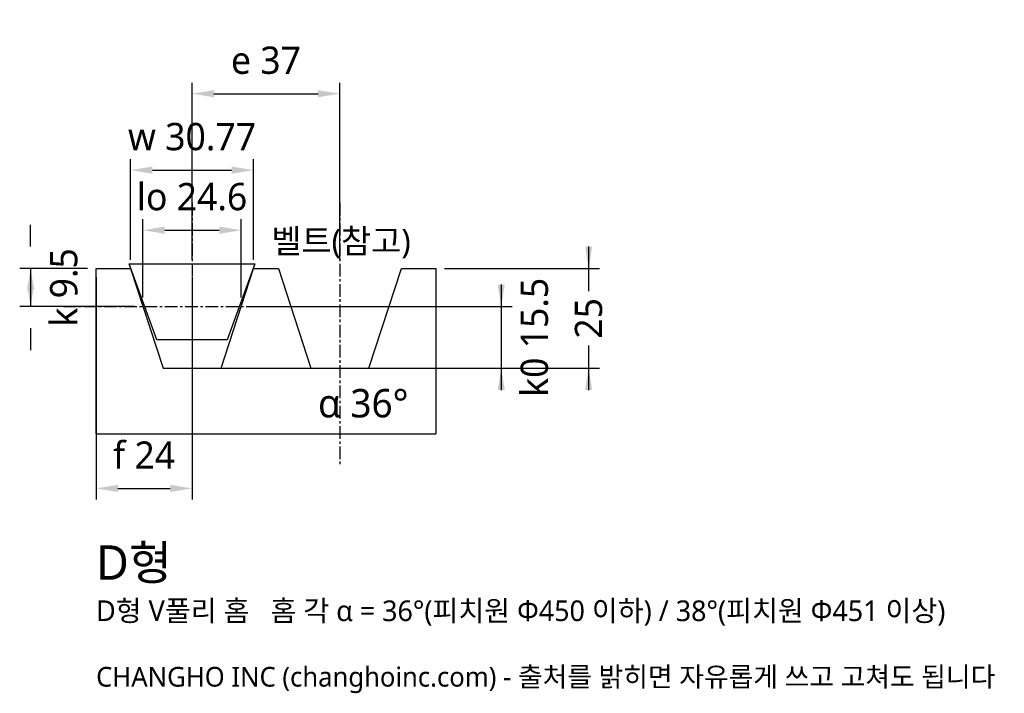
# Model space of a CAD drawing. Header units: millimetres. Extents: x -19 to 227, y -106 to 62.
import ezdxf

# ---------------------------------------------------------------- set-up
doc = ezdxf.new("R2010")
doc.units = ezdxf.units.MM
doc.linetypes.add('CENTER', pattern=[5.08, 3.175, -0.635, 0.635, -0.635])
for name, color, linetype in [('문자', 7, 'CONTINUOUS'), ('외형선', 7, 'CONTINUOUS'), ('중심선', 1, 'CENTER'), ('참고선', 8, 'CONTINUOUS'), ('치수', 4, 'CONTINUOUS')]:
    doc.layers.add(name, color=color, linetype=linetype)
doc.styles.add('CH_KOR', font='malgun.ttf')
doc.dimstyles.new('CH_DIM', dxfattribs={"dimtxt": 2.5, "dimasz": 2, "dimexe": 1, "dimexo": 0.8, "dimgap": 0.8, "dimtad": 1, "dimdsep": 46, "dimtxsty": 'CH_KOR', "dimcen": 2.5, "dimclrd": 4, "dimclre": 4, "dimclrt": 4, "dimazin": 3, "dimtfac": 1, "dimtmove": 0, "dimatfit": 3})

# ---------------------------------------------------------------- blocks, each defined once
blk = doc.blocks.new('_CLOSEDFILLED')
at = {"color": 0, "linetype": 'BYBLOCK'}
blk.add_solid([(-1, 0.164), (0, 0), (-1, -0.164)], dxfattribs=at)
blk = doc.blocks.new('*D5')
at = {"color": 4}
for p, q in [((123.27, 5.47), (123.27, -5.67)), ((87.19, 0), (126, 0)), ((123.27, -19.33), (123.27, -30.47)), ((26.19, -25), (126, -25))]:
    blk.add_line(p, q, dxfattribs=at)
at = {"layer": 'Defpoints'}
for p in [(85, 0), (123.27, 0), (24, -25)]:
    blk.add_point(p, dxfattribs=at)
at = {"layer": '치수', "color": 4, "xscale": 5.466666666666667, "yscale": 5.466666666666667}
for p, rotation in [((123.27, 0), 270), ((123.27, -25), 90)]:
    blk.add_blockref('_CLOSEDFILLED', p, dxfattribs=dict(at, rotation=rotation))
at = {"layer": '치수', "color": 4, "insert": (123.27, -12.5), "char_height": 6.833, "attachment_point": 5, "rotation": 90, "style": 'CH_KOR'}
blk.add_mtext('25', dxfattribs=at)
blk = doc.blocks.new('*D6')
at = {"color": 4}
for p, q in [((24, 2.19), (24, 46.47)), ((61, 2.19), (61, 46.47)), ((29.47, 43.73), (55.53, 43.73))]:
    blk.add_line(p, q, dxfattribs=at)
at = {"layer": 'Defpoints'}
for p in [(24, 43.73), (24, 0), (61, 0)]:
    blk.add_point(p, dxfattribs=at)
at = {"layer": '치수', "color": 4, "xscale": 5.466666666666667, "yscale": 5.466666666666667, "rotation": 180}
blk.add_blockref('_CLOSEDFILLED', (24, 43.73), dxfattribs=at)
at = {"layer": '치수', "color": 4, "xscale": 5.466666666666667, "yscale": 5.466666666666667}
blk.add_blockref('_CLOSEDFILLED', (61, 43.73), dxfattribs=at)
at = {"layer": '치수', "color": 4, "insert": (42.5, 52.07), "char_height": 6.833, "attachment_point": 5, "style": 'CH_KOR'}
blk.add_mtext('e 37', dxfattribs=at)

msp = doc.modelspace()

# ---------------------------------------------------------------- linework, layer by layer
at = {"layer": '외형선'}
msp.add_lwpolyline([(0, -41.4), (0, 0), (8.613, 0), (16.736, -25), (31.264, -25), (39.387, 0), (45.613, 0), (53.736, -25), (68.264, -25), (76.387, 0), (85, 0), (85, -41.4)], dxfattribs=at)
at = {"layer": '중심선'}
for p, q in [((24, 16.4), (24, -49.6)), ((61, 16.4), (61, -49.6)), ((-8.2, -9.5), (93.2, -9.5))]:
    msp.add_line(p, q, dxfattribs=at)
at = {"layer": '참고선'}
msp.add_line((0, -41.4), (85, -41.4), dxfattribs=at)
msp.add_lwpolyline([(8.25, 1.118), (39.75, 1.118), (32.835, -17.882), (15.165, -17.882)], close=True, dxfattribs=at)

# ---------------------------------------------------------------- texts
at = {"layer": '문자', "style": 'CH_KOR'}
for s, height, p in [('α 36°', 7.1067, (55.533, -37.3)), ('D형', 8.61, (0, -77.945)), ('D형 V풀리 홈   홈 각 α = 36°(피치원 Φ450 이하) / 38°(피치원 Φ451 이상)', 5.166, (0, -88.277)), ('CHANGHO INC (changhoinc.com) - 출처를 밝히면 자유롭게 쓰고 고쳐도 됩니다', 4.92, (0, -104.677))]:
    msp.add_text(s, height=height, dxfattribs=at).set_placement(p)
at = {"layer": '참고선', "style": 'CH_KOR'}
msp.add_text('벨트(참고)', height=6.0133, dxfattribs=at).set_placement((43.85, 3.851))

# ---------------------------------------------------------------- dimensions: what is measured, and where the dimension line sits
at = {"layer": '치수'}
dim = msp.add_linear_dim(base=(24, 43.733), p1=(24, 0), p2=(61, 0), text='e 37', dimstyle='CH_DIM', override={"dimscale": 2.733333}, dxfattribs=at)
dim.commit()
dim.dimension.update_dxf_attribs({"geometry": '*D6', "text_midpoint": (42.5, 52.07)})
for base, p1, p2, text in [((8.613, 24.6), (8.613, 0), (39.387, 0), 'w 30.77'), ((11.7, 9.567), (11.7, -9.5), (36.3, -9.5), 'lo 24.6'), ((0, -55.067), (0, 0), (24, 0), 'f 24')]:
    msp.add_linear_dim(base=base, p1=p1, p2=p2, text=text, dimstyle='CH_DIM', override={"dimscale": 2.733333}, dxfattribs=at).render()
for base, p1, p2, text in [((-16.4, 0), (0, 0), (11.7, -9.5), 'k 9.5'), ((101.4, -9.5), (36.3, -9.5), (24, -25), 'k0 15.5')]:
    msp.add_linear_dim(base=base, p1=p1, p2=p2, angle=90, text=text, dimstyle='CH_DIM', override={"dimscale": 2.733333}, dxfattribs=at).render()
dim = msp.add_linear_dim(base=(123.267, 0), p1=(85, 0), p2=(24, -25), angle=90, text='25', dimstyle='CH_DIM', override={"dimscale": 2.733333}, dxfattribs=at)
dim.commit()
dim.dimension.update_dxf_attribs({"geometry": '*D5', "text_midpoint": (123.267, -12.5)})

doc.saveas('drawing.dxf')
